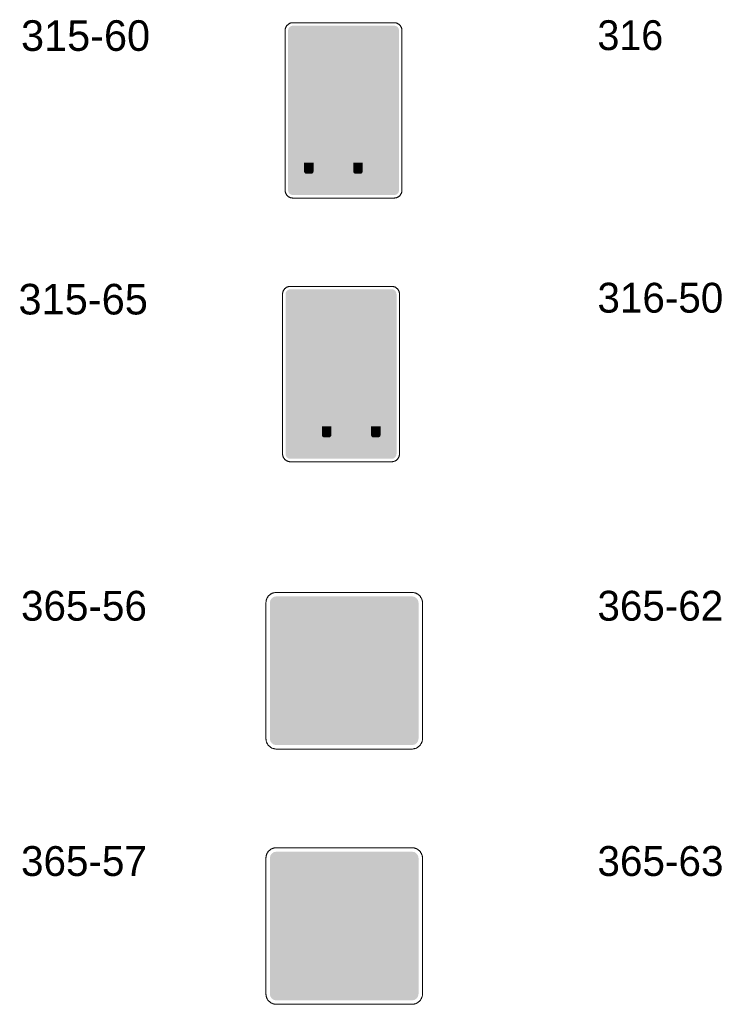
# Model space of a CAD drawing. Header units: millimetres. Extents: x 27 to 616, y -913 to 238.
# Tile 5 of 38: x 195 to 294, y -765 to -626. Entities that reach past the tile are written whole.
import ezdxf
from ezdxf.enums import TextEntityAlignment as Align

# ---------------------------------------------------------------- set-up
doc = ezdxf.new("R2010")
doc.units = ezdxf.units.MM
doc.header["$LTSCALE"] = 5
doc.linetypes.add('AUSGEZOGEN', pattern=[0])
doc.layers.add('Ebene_1', color=7, linetype='Continuous', true_color=0x000000)
doc.layers.add('Layer13', color=5, linetype='Continuous', true_color=0x0000ff)
doc.styles.add('Arial', font='arial.ttf')

msp = doc.modelspace()

# ---------------------------------------------------------------- hatches: boundary and pattern name
at = {"layer": 'Ebene_1', "linetype": 'AUSGEZOGEN', "lineweight": 18, "true_color": 0xfffffe}
h = msp.add_hatch(color=7, dxfattribs=at)
h.paths.add_polyline_path([(235.65, -637.39), (235.65, -628.44), (239.17, -628.44), (239.72, -628.49), (240.23, -628.65), (240.69, -628.9), (241.09, -629.24), (241.43, -629.64), (241.68, -630.1), (241.84, -630.61), (241.89, -631.16), (241.84, -631.71), (241.68, -632.22), (241.43, -632.68), (241.09, -633.08), (240.69, -633.41), (240.23, -633.66), (239.72, -633.82), (239.17, -633.88), (237.01, -633.88), (237.01, -637.39)], flags=0)
h.paths.add_polyline_path([(237.01, -632.6), (239.09, -632.6), (239.38, -632.57), (239.65, -632.48), (239.9, -632.35), (240.11, -632.18), (240.29, -631.96), (240.42, -631.72), (240.5, -631.45), (240.53, -631.16), (240.5, -630.87), (240.42, -630.6), (240.29, -630.35), (240.11, -630.14), (239.9, -629.96), (239.65, -629.83), (239.38, -629.75), (239.09, -629.72), (237.01, -629.72)], flags=0)
for points in [[(234.64, -643.87), (234.68, -643.66), (234.78, -643.47), (234.91, -643.29), (235.15, -642.88), (236.03, -640.85), (236.12, -640.71), (236.24, -640.61), (236.38, -640.54), (236.54, -640.52), (242.13, -640.52), (242.29, -640.54), (242.43, -640.61), (242.55, -640.71), (242.64, -640.85), (243.52, -642.88), (243.76, -643.29), (243.89, -643.47), (243.99, -643.66), (244.03, -643.87), (244.03, -645.32), (243.98, -645.54), (243.86, -645.72), (243.69, -645.83), (243.47, -645.88), (235.2, -645.88), (234.98, -645.83), (234.81, -645.72), (234.69, -645.54), (234.64, -645.32)], [(235.2, -646.1), (236.54, -646.1), (236.54, -647.33), (236.52, -647.46), (236.44, -647.57), (236.34, -647.64), (236.21, -647.67), (235.54, -647.67), (235.41, -647.64), (235.3, -647.57), (235.23, -647.46), (235.2, -647.33)], [(242.13, -646.1), (243.47, -646.1), (243.47, -647.33), (243.44, -647.46), (243.37, -647.57), (243.26, -647.64), (243.13, -647.67), (242.46, -647.67), (242.33, -647.64), (242.23, -647.57), (242.15, -647.46), (242.13, -647.33)], [(234.64, -648.98), (234.64, -647.67), (244.3, -647.67), (244.3, -648.07), (246.89, -648.07), (246.89, -648.98)], [(246.54, -681.01), (246.54, -682.46), (246.49, -682.68), (246.37, -682.86), (246.2, -682.98), (245.98, -683.02), (237.71, -683.02), (237.49, -682.98), (237.31, -682.86), (237.19, -682.68), (237.15, -682.46), (237.15, -681.01), (237.18, -680.8), (237.28, -680.61), (237.42, -680.43), (237.65, -680.02), (238.54, -677.99), (238.62, -677.85), (238.74, -677.75), (238.89, -677.68), (239.05, -677.65), (244.64, -677.65), (244.8, -677.68), (244.94, -677.75), (245.06, -677.85), (245.15, -677.99), (246.03, -680.02), (246.27, -680.43), (246.4, -680.61), (246.5, -680.8), (246.54, -681.01), (246.54, -680.95), (246.54, -680.95)], [(239.05, -683.24), (239.05, -684.47), (239.02, -684.6), (238.95, -684.71), (238.85, -684.78), (238.71, -684.81), (238.04, -684.81), (237.91, -684.78), (237.81, -684.71), (237.74, -684.6), (237.71, -684.47), (237.71, -683.24)], [(245.98, -683.24), (245.98, -684.47), (245.95, -684.6), (245.88, -684.71), (245.77, -684.78), (245.64, -684.81), (244.97, -684.81), (244.84, -684.78), (244.74, -684.71), (244.66, -684.6), (244.64, -684.47), (244.64, -683.24)], [(246.54, -686.13), (234.28, -686.13), (234.28, -685.21), (236.88, -685.21), (236.88, -684.81), (246.54, -684.81)], [(233.5, -710.32), (248.21, -710.32), (248.21, -725.02), (233.5, -725.02)], [(233.5, -746.28), (248.21, -746.28), (248.21, -760.98), (233.5, -760.98)]]:
    msp.add_hatch(color=7, dxfattribs=at).paths.add_polyline_path(points, flags=0)
h = msp.add_hatch(color=7, dxfattribs=at)
h.paths.add_polyline_path([(235.3, -674.53), (235.3, -665.57), (238.82, -665.57), (239.36, -665.62), (239.87, -665.78), (240.34, -666.03), (240.74, -666.37), (241.07, -666.77), (241.32, -667.23), (241.48, -667.74), (241.54, -668.29), (241.48, -668.84), (241.32, -669.35), (241.07, -669.81), (240.74, -670.21), (240.34, -670.55), (239.87, -670.8), (239.36, -670.95), (238.82, -671.01), (236.66, -671.01), (236.66, -674.53)], flags=0)
h.paths.add_polyline_path([(236.66, -669.73), (238.74, -669.73), (239.03, -669.7), (239.3, -669.62), (239.54, -669.48), (239.75, -669.31), (239.93, -669.1), (240.06, -668.85), (240.15, -668.58), (240.18, -668.29), (240.15, -668), (240.06, -667.73), (239.93, -667.48), (239.75, -667.27), (239.54, -667.1), (239.3, -666.96), (239.03, -666.88), (238.74, -666.85), (236.66, -666.85)], flags=0)
at = {"layer": 'Ebene_1', "linetype": 'AUSGEZOGEN', "lineweight": 18, "true_color": 0x000000}
for points in [[(241.78, -717.47), (241.03, -716.76), (242.11, -715.75), (242.3, -715.53), (242.44, -715.27), (242.53, -715), (242.57, -714.71), (242.57, -714.46), (242.62, -714.12), (242.74, -713.8), (242.93, -713.52), (243.19, -713.29), (245.26, -711.82), (245.34, -711.79), (245.45, -711.83), (245.49, -711.94), (245.45, -712.04), (243.62, -713.86), (243.58, -713.97), (243.62, -714.07), (243.73, -714.12), (243.83, -714.07), (245.65, -712.25), (245.76, -712.21), (245.86, -712.25), (245.9, -712.35), (245.86, -712.46), (244.04, -714.28), (244, -714.38), (244.04, -714.49), (244.14, -714.53), (244.25, -714.49), (246.07, -712.67), (246.17, -712.62), (246.28, -712.67), (246.32, -712.77), (246.28, -712.87), (244.46, -714.7), (244.41, -714.8), (244.46, -714.9), (244.56, -714.95), (244.66, -714.9), (246.48, -713.08), (246.59, -713.04), (246.69, -713.08), (246.74, -713.19), (246.71, -713.27), (245.24, -715.34), (245.01, -715.6), (244.73, -715.79), (244.41, -715.91), (244.07, -715.96), (243.82, -715.96), (243.53, -716), (243.25, -716.09), (243, -716.23), (242.78, -716.42), (241.78, -717.47), (238.86, -717.44), (235.95, -714.53), (235.55, -714.05), (235.26, -713.5), (235.08, -712.91), (235.02, -712.28), (235.05, -712.09), (235.16, -711.94), (235.32, -711.83), (235.51, -711.79), (235.69, -711.83), (235.85, -711.94), (240.73, -716.82), (246.73, -722.49), (246.74, -722.57), (246.66, -722.96), (246.45, -723.27), (246.14, -723.48), (245.76, -723.55), (245.67, -723.55), (239.74, -717.27), (239.57, -717.16), (239.38, -717.12), (239.19, -717.16), (239.03, -717.27), (238.86, -717.44)], [(240.69, -718.64), (236.04, -723.55), (235.95, -723.55), (235.57, -723.48), (235.26, -723.27), (235.05, -722.96), (234.97, -722.57), (234.98, -722.49), (239.91, -717.82)], [(236.44, -751.18), (246, -751.18), (246.38, -751.26), (246.69, -751.47), (246.9, -751.78), (246.98, -752.16), (246.95, -752.42), (246.85, -752.65), (246.69, -752.85), (246.49, -753.01), (244.28, -754.29), (244, -754.66), (243.68, -755), (243.34, -755.31), (242.97, -755.59), (238.73, -755.59), (238.22, -755.19), (237.77, -754.73), (237.38, -754.22), (237.05, -753.67), (236.79, -753.08), (236.6, -752.47), (236.48, -751.84), (236.44, -751.18), (245.24, -751.67), (245.08, -752.58), (244.77, -753.44), (246.25, -752.59), (246.42, -752.41), (246.49, -752.16), (246.45, -751.97), (246.35, -751.82), (246.19, -751.71), (246, -751.67), (245.24, -751.67)], [(235.46, -756.08), (246.25, -756.08), (246.17, -756.47), (245.96, -756.78), (245.65, -756.99), (245.26, -757.06), (236.44, -757.06), (236.06, -756.99), (235.75, -756.78), (235.54, -756.47)]]:
    msp.add_hatch(color=18, dxfattribs=at).paths.add_polyline_path(points, flags=0)
at = {"layer": 'Layer13', "linetype": 'AUSGEZOGEN', "lineweight": 18, "true_color": 0x0000ff}
for points in [[(233.63, -650.68), (233.37, -650.62), (233.15, -650.48), (233, -650.26), (232.95, -649.99), (232.95, -627.49), (233, -627.23), (233.15, -627.01), (233.37, -626.86), (233.63, -626.81), (247.9, -626.81), (248.17, -626.86), (248.39, -627.01), (248.53, -627.23), (248.59, -627.49), (248.59, -649.99), (248.53, -650.26), (248.39, -650.48), (248.17, -650.62), (247.9, -650.68)], [(235.7, -642.97), (236.47, -641.21), (236.55, -641.11), (236.68, -641.08), (241.99, -641.08), (242.11, -641.11), (242.2, -641.21), (242.96, -642.97)], [(233.27, -687.82), (233.01, -687.77), (232.79, -687.62), (232.64, -687.4), (232.59, -687.14), (232.59, -664.63), (232.64, -664.36), (232.79, -664.14), (233.01, -663.99), (233.27, -663.94), (247.55, -663.94), (247.82, -663.99), (248.03, -664.14), (248.18, -664.36), (248.23, -664.63), (248.23, -687.14), (248.18, -687.4), (248.03, -687.62), (247.82, -687.77), (247.55, -687.82)], [(245.48, -680.11), (238.21, -680.11), (238.98, -678.35), (239.06, -678.25), (239.19, -678.21), (244.5, -678.21), (244.63, -678.25), (244.71, -678.35)], [(231.3, -728.15), (230.94, -728.08), (230.65, -727.88), (230.45, -727.59), (230.38, -727.23), (230.38, -708.12), (230.45, -707.76), (230.65, -707.47), (230.94, -707.27), (231.3, -707.2), (250.41, -707.2), (250.77, -707.27), (251.06, -707.47), (251.26, -707.76), (251.33, -708.12), (251.33, -727.23), (251.26, -727.59), (251.06, -727.88), (250.77, -728.08), (250.41, -728.15)], [(231.3, -764.11), (230.94, -764.04), (230.65, -763.84), (230.45, -763.55), (230.38, -763.19), (230.38, -744.08), (230.45, -743.72), (230.65, -743.43), (230.94, -743.23), (231.3, -743.16), (250.41, -743.16), (250.77, -743.23), (251.06, -743.43), (251.26, -743.72), (251.33, -744.08), (251.33, -763.19), (251.26, -763.55), (251.06, -763.84), (250.77, -764.04), (250.41, -764.11)]]:
    msp.add_hatch(color=5, dxfattribs=at).paths.add_polyline_path(points, flags=0)

# ---------------------------------------------------------------- linework, layer by layer
at = {"layer": 'Ebene_1', "color": 18, "linetype": 'AUSGEZOGEN', "lineweight": 18, "true_color": 0x000000}
for p, q in [((233.63, -626.4), (247.9, -626.4)), ((232.54, -649.99), (232.54, -627.5)), ((249, -627.5), (249, -649.99)), ((247.9, -651.09), (233.63, -651.09)), ((233.27, -663.53), (247.55, -663.53)), ((232.18, -687.14), (232.18, -664.63)), ((248.65, -664.63), (248.65, -687.14)), ((247.55, -688.23), (233.27, -688.23)), ((231.3, -706.65), (250.41, -706.65)), ((229.83, -727.23), (229.83, -708.12)), ((251.88, -708.12), (251.88, -727.23)), ((250.41, -728.7), (231.3, -728.7)), ((231.3, -742.61), (250.41, -742.61)), ((229.83, -763.19), (229.83, -744.08)), ((251.88, -744.08), (251.88, -763.19)), ((250.41, -764.66), (231.3, -764.66))]:
    msp.add_line(p, q, dxfattribs=at)
for points in [[(232.54, -627.5), (232.54, -627.44), (232.54, -627.38), (232.55, -627.33), (232.56, -627.27), (232.57, -627.22), (232.59, -627.17), (232.6, -627.12), (232.62, -627.07), (232.64, -627.02), (232.67, -626.97), (232.7, -626.93), (232.72, -626.88), (232.75, -626.84), (232.79, -626.8), (232.82, -626.76), (232.86, -626.72), (232.9, -626.68), (232.94, -626.65), (232.98, -626.62), (233.02, -626.59), (233.06, -626.56), (233.11, -626.53), (233.16, -626.51), (233.21, -626.48), (233.26, -626.46), (233.31, -626.45), (233.36, -626.43), (233.41, -626.42), (233.47, -626.41), (233.52, -626.4), (233.58, -626.4), (233.63, -626.4)], [(247.9, -626.4), (247.96, -626.4), (248.01, -626.4), (248.07, -626.41), (248.12, -626.42), (248.17, -626.43), (248.23, -626.45), (248.28, -626.46), (248.33, -626.48), (248.38, -626.51), (248.42, -626.53), (248.47, -626.56), (248.51, -626.59), (248.56, -626.62), (248.6, -626.65), (248.64, -626.68), (248.68, -626.72), (248.71, -626.76), (248.75, -626.8), (248.78, -626.84), (248.81, -626.88), (248.84, -626.93), (248.86, -626.97), (248.89, -627.02), (248.91, -627.07), (248.93, -627.12), (248.95, -627.17), (248.96, -627.22), (248.98, -627.27), (248.98, -627.33), (248.99, -627.38), (249, -627.44), (249, -627.5)], [(233.63, -651.09), (233.58, -651.09), (233.52, -651.08), (233.47, -651.08), (233.41, -651.07), (233.36, -651.06), (233.31, -651.04), (233.26, -651.02), (233.21, -651), (233.16, -650.98), (233.11, -650.96), (233.06, -650.93), (233.02, -650.9), (232.98, -650.87), (232.94, -650.84), (232.9, -650.81), (232.86, -650.77), (232.82, -650.73), (232.79, -650.69), (232.75, -650.65), (232.72, -650.61), (232.7, -650.56), (232.67, -650.52), (232.64, -650.47), (232.62, -650.42), (232.6, -650.37), (232.59, -650.32), (232.57, -650.27), (232.56, -650.21), (232.55, -650.16), (232.54, -650.11), (232.54, -650.05), (232.54, -649.99)], [(249, -649.99), (249, -650.05), (248.99, -650.11), (248.98, -650.16), (248.98, -650.21), (248.96, -650.27), (248.95, -650.32), (248.93, -650.37), (248.91, -650.42), (248.89, -650.47), (248.86, -650.52), (248.84, -650.56), (248.81, -650.61), (248.78, -650.65), (248.75, -650.69), (248.71, -650.73), (248.68, -650.77), (248.64, -650.81), (248.6, -650.84), (248.56, -650.87), (248.51, -650.9), (248.47, -650.93), (248.42, -650.96), (248.38, -650.98), (248.33, -651), (248.28, -651.02), (248.23, -651.04), (248.17, -651.06), (248.12, -651.07), (248.07, -651.08), (248.01, -651.08), (247.96, -651.09), (247.9, -651.09)], [(232.18, -664.63), (232.18, -664.57), (232.18, -664.51), (232.19, -664.46), (232.2, -664.4), (232.21, -664.35), (232.23, -664.3), (232.24, -664.25), (232.26, -664.2), (232.28, -664.15), (232.31, -664.1), (232.34, -664.06), (232.36, -664.01), (232.39, -663.97), (232.43, -663.93), (232.46, -663.89), (232.5, -663.85), (232.54, -663.81), (232.58, -663.78), (232.62, -663.75), (232.66, -663.72), (232.7, -663.69), (232.75, -663.66), (232.8, -663.64), (232.85, -663.61), (232.9, -663.59), (232.95, -663.58), (233, -663.56), (233.05, -663.55), (233.11, -663.54), (233.16, -663.53), (233.22, -663.53), (233.27, -663.53)], [(247.55, -663.53), (247.6, -663.53), (247.66, -663.53), (247.72, -663.54), (247.77, -663.55), (247.82, -663.56), (247.87, -663.58), (247.93, -663.59), (247.98, -663.61), (248.02, -663.64), (248.07, -663.66), (248.12, -663.69), (248.16, -663.72), (248.21, -663.75), (248.25, -663.78), (248.29, -663.81), (248.32, -663.85), (248.36, -663.89), (248.4, -663.93), (248.43, -663.97), (248.46, -664.01), (248.49, -664.06), (248.51, -664.1), (248.54, -664.15), (248.56, -664.2), (248.58, -664.25), (248.6, -664.3), (248.61, -664.35), (248.62, -664.4), (248.63, -664.46), (248.64, -664.51), (248.65, -664.57), (248.65, -664.63)], [(233.27, -688.23), (233.22, -688.23), (233.16, -688.23), (233.11, -688.22), (233.05, -688.21), (233, -688.2), (232.95, -688.18), (232.9, -688.17), (232.85, -688.15), (232.8, -688.13), (232.75, -688.1), (232.7, -688.08), (232.66, -688.05), (232.62, -688.02), (232.58, -687.98), (232.54, -687.95), (232.5, -687.91), (232.46, -687.87), (232.43, -687.83), (232.39, -687.79), (232.36, -687.75), (232.34, -687.71), (232.31, -687.66), (232.28, -687.61), (232.26, -687.56), (232.24, -687.51), (232.23, -687.46), (232.21, -687.41), (232.2, -687.36), (232.19, -687.3), (232.18, -687.25), (232.18, -687.19), (232.18, -687.14)], [(248.65, -687.14), (248.65, -687.19), (248.64, -687.25), (248.63, -687.3), (248.62, -687.36), (248.61, -687.41), (248.6, -687.46), (248.58, -687.51), (248.56, -687.56), (248.54, -687.61), (248.51, -687.66), (248.49, -687.71), (248.46, -687.75), (248.43, -687.79), (248.4, -687.83), (248.36, -687.87), (248.32, -687.91), (248.29, -687.95), (248.25, -687.98), (248.21, -688.02), (248.16, -688.05), (248.12, -688.08), (248.07, -688.1), (248.02, -688.13), (247.98, -688.15), (247.93, -688.17), (247.87, -688.18), (247.82, -688.2), (247.77, -688.21), (247.72, -688.22), (247.66, -688.23), (247.6, -688.23), (247.55, -688.23)], [(229.83, -708.12), (229.83, -708.04), (229.84, -707.97), (229.84, -707.89), (229.86, -707.82), (229.87, -707.75), (229.89, -707.68), (229.92, -707.61), (229.94, -707.54), (229.97, -707.48), (230.01, -707.42), (230.04, -707.35), (230.08, -707.29), (230.12, -707.24), (230.16, -707.18), (230.21, -707.13), (230.26, -707.08), (230.31, -707.03), (230.36, -706.98), (230.42, -706.94), (230.48, -706.9), (230.54, -706.86), (230.6, -706.82), (230.66, -706.79), (230.73, -706.76), (230.79, -706.74), (230.86, -706.71), (230.93, -706.69), (231, -706.68), (231.08, -706.66), (231.15, -706.65), (231.22, -706.65), (231.3, -706.65)], [(250.41, -706.65), (250.49, -706.65), (250.56, -706.65), (250.64, -706.66), (250.71, -706.68), (250.78, -706.69), (250.85, -706.71), (250.92, -706.74), (250.98, -706.76), (251.05, -706.79), (251.11, -706.82), (251.17, -706.86), (251.23, -706.9), (251.29, -706.94), (251.35, -706.98), (251.4, -707.03), (251.45, -707.08), (251.5, -707.13), (251.55, -707.18), (251.59, -707.24), (251.63, -707.29), (251.67, -707.35), (251.7, -707.42), (251.74, -707.48), (251.77, -707.54), (251.79, -707.61), (251.82, -707.68), (251.84, -707.75), (251.85, -707.82), (251.87, -707.89), (251.87, -707.97), (251.88, -708.04), (251.88, -708.12)], [(231.3, -728.7), (231.22, -728.7), (231.15, -728.69), (231.08, -728.68), (231, -728.67), (230.93, -728.65), (230.86, -728.63), (230.79, -728.61), (230.73, -728.59), (230.66, -728.56), (230.6, -728.52), (230.54, -728.49), (230.48, -728.45), (230.42, -728.41), (230.36, -728.36), (230.31, -728.32), (230.26, -728.27), (230.21, -728.22), (230.16, -728.17), (230.12, -728.11), (230.08, -728.05), (230.04, -727.99), (230.01, -727.93), (229.97, -727.87), (229.94, -727.8), (229.92, -727.74), (229.89, -727.67), (229.87, -727.6), (229.86, -727.53), (229.84, -727.45), (229.84, -727.38), (229.83, -727.31), (229.83, -727.23)], [(251.88, -727.23), (251.88, -727.31), (251.87, -727.38), (251.87, -727.45), (251.85, -727.53), (251.84, -727.6), (251.82, -727.67), (251.79, -727.74), (251.77, -727.8), (251.74, -727.87), (251.7, -727.93), (251.67, -727.99), (251.63, -728.05), (251.59, -728.11), (251.55, -728.17), (251.5, -728.22), (251.45, -728.27), (251.4, -728.32), (251.35, -728.36), (251.29, -728.41), (251.23, -728.45), (251.17, -728.49), (251.11, -728.52), (251.05, -728.56), (250.98, -728.59), (250.92, -728.61), (250.85, -728.63), (250.78, -728.65), (250.71, -728.67), (250.64, -728.68), (250.56, -728.69), (250.49, -728.7), (250.41, -728.7)], [(229.83, -744.08), (229.83, -744), (229.84, -743.93), (229.84, -743.85), (229.86, -743.78), (229.87, -743.71), (229.89, -743.64), (229.92, -743.57), (229.94, -743.51), (229.97, -743.44), (230.01, -743.38), (230.04, -743.32), (230.08, -743.26), (230.12, -743.2), (230.16, -743.14), (230.21, -743.09), (230.26, -743.04), (230.31, -742.99), (230.36, -742.94), (230.42, -742.9), (230.48, -742.86), (230.54, -742.82), (230.6, -742.78), (230.66, -742.75), (230.73, -742.72), (230.79, -742.7), (230.86, -742.67), (230.93, -742.65), (231, -742.64), (231.08, -742.62), (231.15, -742.61), (231.22, -742.61), (231.3, -742.61)], [(250.41, -742.61), (250.49, -742.61), (250.56, -742.61), (250.64, -742.62), (250.71, -742.64), (250.78, -742.65), (250.85, -742.67), (250.92, -742.7), (250.98, -742.72), (251.05, -742.75), (251.11, -742.78), (251.17, -742.82), (251.23, -742.86), (251.29, -742.9), (251.35, -742.94), (251.4, -742.99), (251.45, -743.04), (251.5, -743.09), (251.55, -743.14), (251.59, -743.2), (251.63, -743.26), (251.67, -743.32), (251.7, -743.38), (251.74, -743.44), (251.77, -743.51), (251.79, -743.57), (251.82, -743.64), (251.84, -743.71), (251.85, -743.78), (251.87, -743.85), (251.87, -743.93), (251.88, -744), (251.88, -744.08)], [(231.3, -764.66), (231.22, -764.66), (231.15, -764.65), (231.08, -764.64), (231, -764.63), (230.93, -764.61), (230.86, -764.59), (230.79, -764.57), (230.73, -764.54), (230.66, -764.51), (230.6, -764.48), (230.54, -764.45), (230.48, -764.41), (230.42, -764.37), (230.36, -764.32), (230.31, -764.28), (230.26, -764.23), (230.21, -764.18), (230.16, -764.13), (230.12, -764.07), (230.08, -764.01), (230.04, -763.95), (230.01, -763.89), (229.97, -763.83), (229.94, -763.76), (229.92, -763.7), (229.89, -763.63), (229.87, -763.56), (229.86, -763.49), (229.84, -763.41), (229.84, -763.34), (229.83, -763.27), (229.83, -763.19)], [(251.88, -763.19), (251.88, -763.27), (251.87, -763.34), (251.87, -763.41), (251.85, -763.49), (251.84, -763.56), (251.82, -763.63), (251.79, -763.7), (251.77, -763.76), (251.74, -763.83), (251.7, -763.89), (251.67, -763.95), (251.63, -764.01), (251.59, -764.07), (251.55, -764.13), (251.5, -764.18), (251.45, -764.23), (251.4, -764.28), (251.35, -764.32), (251.29, -764.37), (251.23, -764.41), (251.17, -764.45), (251.11, -764.48), (251.05, -764.51), (250.98, -764.54), (250.92, -764.57), (250.85, -764.59), (250.78, -764.61), (250.71, -764.63), (250.64, -764.64), (250.56, -764.65), (250.49, -764.66), (250.41, -764.66)]]:
    msp.add_lwpolyline(points, dxfattribs=at)

# ---------------------------------------------------------------- texts
at = {"layer": 'Ebene_1', "color": 18, "linetype": 'AUSGEZOGEN', "lineweight": 18, "true_color": 0x000000, "style": 'Arial'}
for s, height, width, p, p2 in [('315-60', 4.311, 0.971001, (195.32, -630.36), (213.51, -630.36)), ('316', 4.203, 0.947595, (276.54, -630.25), (285.81, -630.25)), ('315-65', 4.311, 0.973533, (194.96, -667.49), (213.2, -667.49)), ('316-50', 4.203, 0.971001, (276.54, -667.23), (294.27, -667.23)), ('365-56', 4.201, 0.971922, (195.32, -710.62), (213.06, -710.62)), ('365-62', 4.206, 0.96939, (276.54, -710.62), (294.26, -710.62)), ('365-57', 4.201, 0.971692, (195.32, -746.58), (213.06, -746.58)), ('365-63', 4.206, 0.971922, (276.54, -746.58), (294.3, -746.58))]:
    msp.add_text(s, height=height, dxfattribs=dict(at, width=width)).set_placement(p, p2, align=Align.FIT)

doc.saveas('drawing.dxf')
